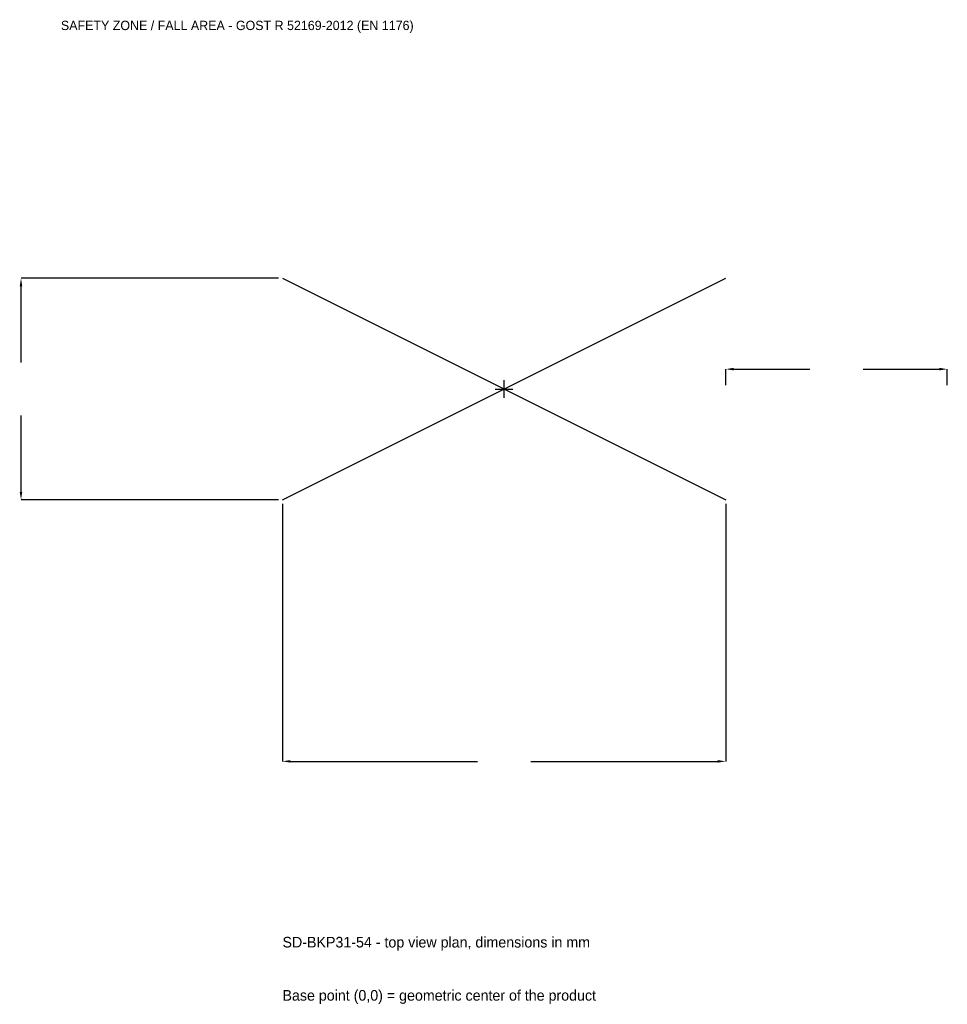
# Model space of a CAD drawing. Extents: x -3279 to 3000, y -4165 to 2500.
import ezdxf

# ---------------------------------------------------------------- set-up
doc = ezdxf.new("R2010")
doc.units = 0
for name, color, linetype in [('GP_MAF_zona_bezopasnosti', 1, 'Continuous'), ('ZSK_DANNYE', 3, 'Continuous'), ('ZSK_KONTUR', 7, 'Continuous'), ('ZSK_RAZMERY', 8, 'Continuous')]:
    doc.layers.add(name, color=color, linetype=linetype)
doc.dimstyles.new('ORION', dxfattribs={"dimtxt": 90, "dimasz": 54, "dimexe": 1.25, "dimexo": 27, "dimtad": 1, "dimcen": 2.5, "dimazin": 3, "dimtfac": 1, "dimtmove": 0, "dimatfit": 3})

# ---------------------------------------------------------------- blocks, each defined once
blk = doc.blocks.new('_CLOSEDFILLED')
at = {"color": 0, "linetype": 'BYBLOCK'}
blk.add_solid([(-1, 0.16), (0, 0), (-1, -0.16)], dxfattribs=at)
blk = doc.blocks.new('*D1')
for p, q in [((-1500, -777), (-1500, -2520)), ((1500, -777), (1500, -2520)), ((-1446, -2520), (-180, -2520)), ((180, -2520), (1446, -2520))]:
    blk.add_line(p, q)
at = {"layer": 'Defpoints'}
for p in [(-1500, -750), (1500, -750), (-1500, -2520)]:
    blk.add_point(p, dxfattribs=at)
at = {"layer": 'ZSK_RAZMERY', "xscale": 54, "yscale": 54, "rotation": 180}
blk.add_blockref('_CLOSEDFILLED', (-1500, -2520), dxfattribs=at)
at = {"layer": 'ZSK_RAZMERY', "xscale": 54, "yscale": 54}
blk.add_blockref('_CLOSEDFILLED', (1500, -2520), dxfattribs=at)
blk = doc.blocks.new('*D2')
for p, q in [((-1527, 750), (-3270, 750)), ((-3270, 180), (-3270, 696)), ((-3270, -696), (-3270, -180)), ((-1527, -750), (-3270, -750))]:
    blk.add_line(p, q)
at = {"layer": 'Defpoints'}
for p in [(-1500, 750), (-3270, -750), (-1500, -750)]:
    blk.add_point(p, dxfattribs=at)
at = {"layer": 'ZSK_RAZMERY', "xscale": 54, "yscale": 54}
for p, rotation in [((-3270, 750), 90), ((-3270, -750), 270)]:
    blk.add_blockref('_CLOSEDFILLED', p, dxfattribs=dict(at, rotation=rotation))
blk = doc.blocks.new('*D3')
for p, q in [((1500, 27), (1500, 135)), ((1554, 135), (2070, 135)), ((2430, 135), (2946, 135)), ((3000, 27), (3000, 135))]:
    blk.add_line(p, q)
at = {"layer": 'Defpoints'}
for p in [(1500, 135), (1500, 0), (3000, 0)]:
    blk.add_point(p, dxfattribs=at)
at = {"layer": 'ZSK_RAZMERY', "xscale": 54, "yscale": 54, "rotation": 180}
blk.add_blockref('_CLOSEDFILLED', (1500, 135), dxfattribs=at)
at = {"layer": 'ZSK_RAZMERY', "xscale": 54, "yscale": 54}
blk.add_blockref('_CLOSEDFILLED', (3000, 135), dxfattribs=at)
blk = doc.blocks.new('B1')
at = {"layer": 'ZSK_KONTUR'}
for p, q in [((-1500, -750), (1500, 750)), ((-1500, 750), (1500, -750))]:
    blk.add_line(p, q, dxfattribs=at)
at = {"layer": 'ZSK_RAZMERY'}
for p, q in [((-60, 0), (60, 0)), ((0, -60), (0, 60))]:
    blk.add_line(p, q, dxfattribs=at)
at = {"layer": 'GP_MAF_zona_bezopasnosti', "color": 1}
blk.add_text('SAFETY ZONE / FALL AREA - GOST R 52169-2012 (EN 1176)', height=63, dxfattribs=at).set_placement((-3000, 2430))
at = {"layer": 'ZSK_RAZMERY'}
dim = blk.add_linear_dim(base=(-3270, -750), p1=(-1500, -750), p2=(-1500, 750), angle=90, dimstyle='ORION', dxfattribs=at)
dim.commit()
dim.dimension.update_dxf_attribs({"geometry": '*D2', "text_midpoint": (-3270, 0)})
for base, p1, p2, picture, middle in [((1500, 135), (1500, 0), (3000, 0), '*D3', (2250, 135)), ((-1500, -2520), (-1500, -750), (1500, -750), '*D1', (0, -2520))]:
    dim = blk.add_linear_dim(base=base, p1=p1, p2=p2, dimstyle='ORION', dxfattribs=at)
    dim.commit()
    dim.dimension.update_dxf_attribs({"geometry": picture, "text_midpoint": middle})

msp = doc.modelspace()

# ---------------------------------------------------------------- block references
msp.add_blockref('B1', (0, 0))

# ---------------------------------------------------------------- texts
at = {"layer": 'ZSK_DANNYE', "color": 3}
msp.add_text('SD-BKP31-54 - top view plan, dimensions in mm', height=72, dxfattribs=at).set_placement((-1500, -3780))
at = {"layer": 'ZSK_DANNYE', "color": 7}
msp.add_text('Base point (0,0) = geometric center of the product', height=72, dxfattribs=at).set_placement((-1500, -4140))

doc.saveas('drawing.dxf')
